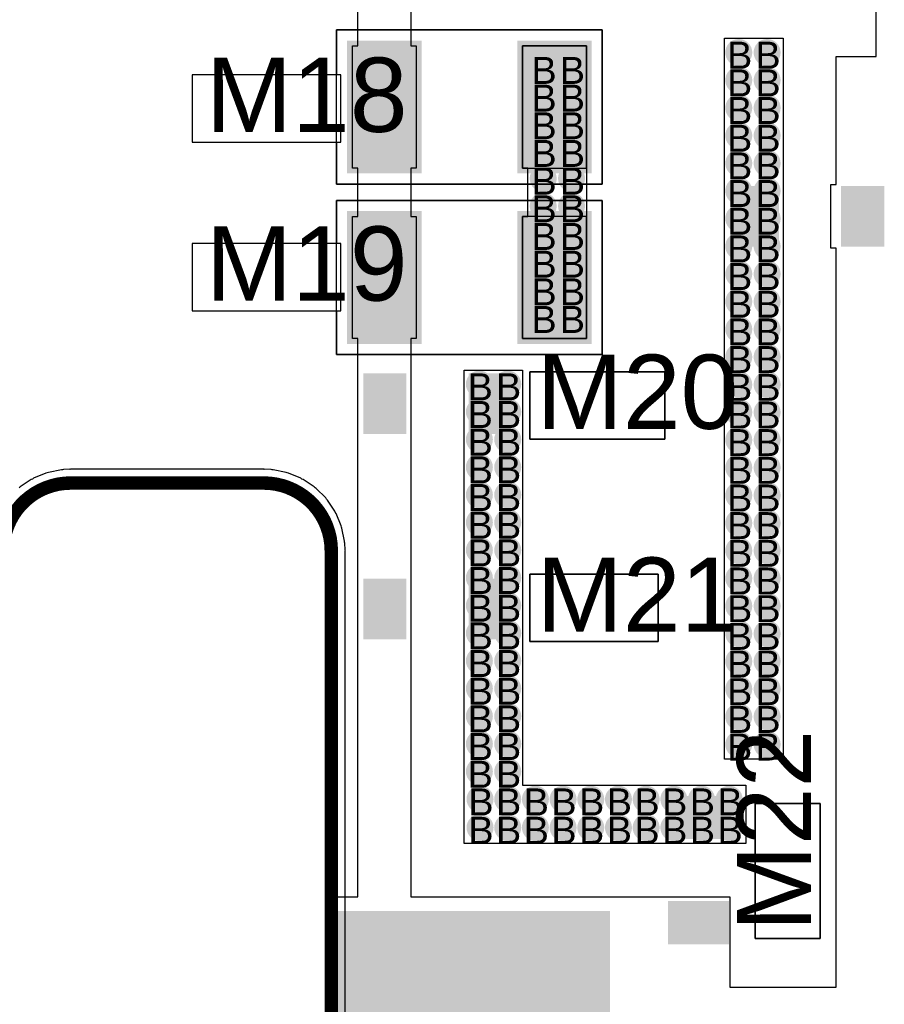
# Model space of a CAD drawing. Header units: millimetres. Extents: x -0.78 to 4.25, y -4.49 to 2.54.
# Tile 6 of 32: x 1 to 1.64, y 0.55 to 1.28. Entities that reach past the tile are written whole.
import ezdxf

# ---------------------------------------------------------------- set-up
doc = ezdxf.new("R2010")
doc.units = ezdxf.units.MM
doc.header["$MEASUREMENT"] = 0
for name, color, linetype in [('BottomLayer', 5, 'Continuous'), ('DrillDrawing', 1, 'Continuous'), ('Mechanical1', 6, 'Continuous'), ('TopLayer', 1, 'Continuous'), ('TopOverlay', 2, 'Continuous'), ('TopSolder', 216, 'Continuous')]:
    doc.layers.add(name, color=color, linetype=linetype)
doc.styles.add('Arial', font='txt', dxfattribs={"height": 0.2})

msp = doc.modelspace()

# ---------------------------------------------------------------- hatches: boundary and pattern name
at = {"layer": 'BottomLayer'}
h = msp.add_hatch(color=5, dxfattribs=at)
edge = h.paths.add_edge_path()
edge.add_arc((1.53479, 1.25143), 0.01, 0, 360)
h = msp.add_hatch(color=5, dxfattribs=at)
edge = h.paths.add_edge_path()
edge.add_arc((1.55579, 1.25143), 0.01, 0, 360)
h = msp.add_hatch(color=5, dxfattribs=at)
edge = h.paths.add_edge_path()
edge.add_arc((1.38994, 1.24017), 0.01, 0, 360)
h = msp.add_hatch(color=5, dxfattribs=at)
edge = h.paths.add_edge_path()
edge.add_arc((1.41094, 1.24017), 0.01, 0, 360)
h = msp.add_hatch(color=5, dxfattribs=at)
edge = h.paths.add_edge_path()
edge.add_arc((1.53479, 1.23093), 0.01, 0, 360)
h = msp.add_hatch(color=5, dxfattribs=at)
edge = h.paths.add_edge_path()
edge.add_arc((1.55579, 1.23093), 0.01, 0, 360)
h = msp.add_hatch(color=5, dxfattribs=at)
edge = h.paths.add_edge_path()
edge.add_arc((1.38994, 1.21967), 0.01, 0, 360)
h = msp.add_hatch(color=5, dxfattribs=at)
edge = h.paths.add_edge_path()
edge.add_arc((1.41094, 1.21967), 0.01, 0, 360)
h = msp.add_hatch(color=5, dxfattribs=at)
edge = h.paths.add_edge_path()
edge.add_arc((1.53479, 1.21043), 0.01, 0, 360)
h = msp.add_hatch(color=5, dxfattribs=at)
edge = h.paths.add_edge_path()
edge.add_arc((1.55579, 1.21043), 0.01, 0, 360)
h = msp.add_hatch(color=5, dxfattribs=at)
edge = h.paths.add_edge_path()
edge.add_arc((1.38994, 1.19917), 0.01, 0, 360)
h = msp.add_hatch(color=5, dxfattribs=at)
edge = h.paths.add_edge_path()
edge.add_arc((1.41094, 1.19917), 0.01, 0, 360)
h = msp.add_hatch(color=5, dxfattribs=at)
edge = h.paths.add_edge_path()
edge.add_arc((1.53479, 1.18993), 0.01, 0, 360)
h = msp.add_hatch(color=5, dxfattribs=at)
edge = h.paths.add_edge_path()
edge.add_arc((1.55579, 1.18993), 0.01, 0, 360)
h = msp.add_hatch(color=5, dxfattribs=at)
edge = h.paths.add_edge_path()
edge.add_arc((1.38994, 1.17867), 0.01, 0, 360)
h = msp.add_hatch(color=5, dxfattribs=at)
edge = h.paths.add_edge_path()
edge.add_arc((1.41094, 1.17867), 0.01, 0, 360)
h = msp.add_hatch(color=5, dxfattribs=at)
edge = h.paths.add_edge_path()
edge.add_arc((1.53479, 1.16943), 0.01, 0, 360)
h = msp.add_hatch(color=5, dxfattribs=at)
edge = h.paths.add_edge_path()
edge.add_arc((1.55579, 1.16943), 0.01, 0, 360)
h = msp.add_hatch(color=5, dxfattribs=at)
edge = h.paths.add_edge_path()
edge.add_arc((1.38994, 1.15817), 0.01, 0, 360)
h = msp.add_hatch(color=5, dxfattribs=at)
edge = h.paths.add_edge_path()
edge.add_arc((1.41094, 1.15817), 0.01, 0, 360)
h = msp.add_hatch(color=5, dxfattribs=at)
edge = h.paths.add_edge_path()
edge.add_arc((1.53479, 1.14893), 0.01, 0, 360)
h = msp.add_hatch(color=5, dxfattribs=at)
edge = h.paths.add_edge_path()
edge.add_arc((1.55579, 1.14893), 0.01, 0, 360)
h = msp.add_hatch(color=5, dxfattribs=at)
edge = h.paths.add_edge_path()
edge.add_arc((1.38994, 1.13767), 0.01, 0, 360)
h = msp.add_hatch(color=5, dxfattribs=at)
edge = h.paths.add_edge_path()
edge.add_arc((1.41094, 1.13767), 0.01, 0, 360)
h = msp.add_hatch(color=5, dxfattribs=at)
edge = h.paths.add_edge_path()
edge.add_arc((1.53479, 1.12843), 0.01, 0, 360)
h = msp.add_hatch(color=5, dxfattribs=at)
edge = h.paths.add_edge_path()
edge.add_arc((1.55579, 1.12843), 0.01, 0, 360)
h = msp.add_hatch(color=5, dxfattribs=at)
edge = h.paths.add_edge_path()
edge.add_arc((1.38994, 1.11717), 0.01, 0, 360)
h = msp.add_hatch(color=5, dxfattribs=at)
edge = h.paths.add_edge_path()
edge.add_arc((1.41094, 1.11717), 0.01, 0, 360)
h = msp.add_hatch(color=5, dxfattribs=at)
edge = h.paths.add_edge_path()
edge.add_arc((1.53479, 1.10793), 0.01, 0, 360)
h = msp.add_hatch(color=5, dxfattribs=at)
edge = h.paths.add_edge_path()
edge.add_arc((1.55579, 1.10793), 0.01, 0, 360)
h = msp.add_hatch(color=5, dxfattribs=at)
edge = h.paths.add_edge_path()
edge.add_arc((1.38994, 1.09667), 0.01, 0, 360)
h = msp.add_hatch(color=5, dxfattribs=at)
edge = h.paths.add_edge_path()
edge.add_arc((1.41094, 1.09667), 0.01, 0, 360)
h = msp.add_hatch(color=5, dxfattribs=at)
edge = h.paths.add_edge_path()
edge.add_arc((1.53479, 1.08743), 0.01, 0, 360)
h = msp.add_hatch(color=5, dxfattribs=at)
edge = h.paths.add_edge_path()
edge.add_arc((1.55579, 1.08743), 0.01, 0, 360)
h = msp.add_hatch(color=5, dxfattribs=at)
edge = h.paths.add_edge_path()
edge.add_arc((1.38994, 1.07617), 0.01, 0, 360)
h = msp.add_hatch(color=5, dxfattribs=at)
edge = h.paths.add_edge_path()
edge.add_arc((1.41094, 1.07617), 0.01, 0, 360)
h = msp.add_hatch(color=5, dxfattribs=at)
edge = h.paths.add_edge_path()
edge.add_arc((1.53479, 1.06693), 0.01, 0, 360)
h = msp.add_hatch(color=5, dxfattribs=at)
edge = h.paths.add_edge_path()
edge.add_arc((1.55579, 1.06693), 0.01, 0, 360)
h = msp.add_hatch(color=5, dxfattribs=at)
edge = h.paths.add_edge_path()
edge.add_arc((1.38994, 1.05567), 0.01, 0, 360)
h = msp.add_hatch(color=5, dxfattribs=at)
edge = h.paths.add_edge_path()
edge.add_arc((1.41094, 1.05567), 0.01, 0, 360)
h = msp.add_hatch(color=5, dxfattribs=at)
edge = h.paths.add_edge_path()
edge.add_arc((1.53479, 1.04643), 0.01, 0, 360)
h = msp.add_hatch(color=5, dxfattribs=at)
edge = h.paths.add_edge_path()
edge.add_arc((1.55579, 1.04643), 0.01, 0, 360)
h = msp.add_hatch(color=5, dxfattribs=at)
edge = h.paths.add_edge_path()
edge.add_arc((1.53479, 1.02593), 0.01, 0, 360)
h = msp.add_hatch(color=5, dxfattribs=at)
edge = h.paths.add_edge_path()
edge.add_arc((1.55579, 1.02593), 0.01, 0, 360)
h = msp.add_hatch(color=5, dxfattribs=at)
edge = h.paths.add_edge_path()
edge.add_arc((1.34269, 1.00578), 0.01, 0, 360)
h = msp.add_hatch(color=5, dxfattribs=at)
edge = h.paths.add_edge_path()
edge.add_arc((1.36369, 1.00578), 0.01, 0, 360)
h = msp.add_hatch(color=5, dxfattribs=at)
edge = h.paths.add_edge_path()
edge.add_arc((1.53479, 1.00543), 0.01, 0, 360)
h = msp.add_hatch(color=5, dxfattribs=at)
edge = h.paths.add_edge_path()
edge.add_arc((1.55579, 1.00543), 0.01, 0, 360)
h = msp.add_hatch(color=5, dxfattribs=at)
edge = h.paths.add_edge_path()
edge.add_arc((1.34269, 0.98528), 0.01, 0, 360)
h = msp.add_hatch(color=5, dxfattribs=at)
edge = h.paths.add_edge_path()
edge.add_arc((1.36369, 0.98528), 0.01, 0, 360)
h = msp.add_hatch(color=5, dxfattribs=at)
edge = h.paths.add_edge_path()
edge.add_arc((1.53479, 0.98493), 0.01, 0, 360)
h = msp.add_hatch(color=5, dxfattribs=at)
edge = h.paths.add_edge_path()
edge.add_arc((1.55579, 0.98493), 0.01, 0, 360)
h = msp.add_hatch(color=5, dxfattribs=at)
edge = h.paths.add_edge_path()
edge.add_arc((1.34269, 0.96478), 0.01, 0, 360)
h = msp.add_hatch(color=5, dxfattribs=at)
edge = h.paths.add_edge_path()
edge.add_arc((1.36369, 0.96478), 0.01, 0, 360)
h = msp.add_hatch(color=5, dxfattribs=at)
edge = h.paths.add_edge_path()
edge.add_arc((1.53479, 0.96443), 0.01, 0, 360)
h = msp.add_hatch(color=5, dxfattribs=at)
edge = h.paths.add_edge_path()
edge.add_arc((1.55579, 0.96443), 0.01, 0, 360)
h = msp.add_hatch(color=5, dxfattribs=at)
edge = h.paths.add_edge_path()
edge.add_arc((1.34269, 0.94428), 0.01, 0, 360)
h = msp.add_hatch(color=5, dxfattribs=at)
edge = h.paths.add_edge_path()
edge.add_arc((1.36369, 0.94428), 0.01, 0, 360)
h = msp.add_hatch(color=5, dxfattribs=at)
edge = h.paths.add_edge_path()
edge.add_arc((1.53479, 0.94393), 0.01, 0, 360)
h = msp.add_hatch(color=5, dxfattribs=at)
edge = h.paths.add_edge_path()
edge.add_arc((1.55579, 0.94393), 0.01, 0, 360)
h = msp.add_hatch(color=5, dxfattribs=at)
edge = h.paths.add_edge_path()
edge.add_arc((1.34269, 0.92378), 0.01, 0, 360)
h = msp.add_hatch(color=5, dxfattribs=at)
edge = h.paths.add_edge_path()
edge.add_arc((1.36369, 0.92378), 0.01, 0, 360)
h = msp.add_hatch(color=5, dxfattribs=at)
edge = h.paths.add_edge_path()
edge.add_arc((1.53479, 0.92343), 0.01, 0, 360)
h = msp.add_hatch(color=5, dxfattribs=at)
edge = h.paths.add_edge_path()
edge.add_arc((1.55579, 0.92343), 0.01, 0, 360)
h = msp.add_hatch(color=5, dxfattribs=at)
edge = h.paths.add_edge_path()
edge.add_arc((1.34269, 0.90328), 0.01, 0, 360)
h = msp.add_hatch(color=5, dxfattribs=at)
edge = h.paths.add_edge_path()
edge.add_arc((1.36369, 0.90328), 0.01, 0, 360)
h = msp.add_hatch(color=5, dxfattribs=at)
edge = h.paths.add_edge_path()
edge.add_arc((1.53479, 0.90293), 0.01, 0, 360)
h = msp.add_hatch(color=5, dxfattribs=at)
edge = h.paths.add_edge_path()
edge.add_arc((1.55579, 0.90293), 0.01, 0, 360)
h = msp.add_hatch(color=5, dxfattribs=at)
edge = h.paths.add_edge_path()
edge.add_arc((1.34269, 0.88278), 0.01, 0, 360)
h = msp.add_hatch(color=5, dxfattribs=at)
edge = h.paths.add_edge_path()
edge.add_arc((1.36369, 0.88278), 0.01, 0, 360)
h = msp.add_hatch(color=5, dxfattribs=at)
edge = h.paths.add_edge_path()
edge.add_arc((1.53479, 0.88243), 0.01, 0, 360)
h = msp.add_hatch(color=5, dxfattribs=at)
edge = h.paths.add_edge_path()
edge.add_arc((1.55579, 0.88243), 0.01, 0, 360)
h = msp.add_hatch(color=5, dxfattribs=at)
edge = h.paths.add_edge_path()
edge.add_arc((1.34269, 0.86228), 0.01, 0, 360)
h = msp.add_hatch(color=5, dxfattribs=at)
edge = h.paths.add_edge_path()
edge.add_arc((1.36369, 0.86228), 0.01, 0, 360)
h = msp.add_hatch(color=5, dxfattribs=at)
edge = h.paths.add_edge_path()
edge.add_arc((1.53479, 0.86193), 0.01, 0, 360)
h = msp.add_hatch(color=5, dxfattribs=at)
edge = h.paths.add_edge_path()
edge.add_arc((1.55579, 0.86193), 0.01, 0, 360)
h = msp.add_hatch(color=5, dxfattribs=at)
edge = h.paths.add_edge_path()
edge.add_arc((1.34269, 0.84178), 0.01, 0, 360)
h = msp.add_hatch(color=5, dxfattribs=at)
edge = h.paths.add_edge_path()
edge.add_arc((1.36369, 0.84178), 0.01, 0, 360)
h = msp.add_hatch(color=5, dxfattribs=at)
edge = h.paths.add_edge_path()
edge.add_arc((1.53479, 0.84143), 0.01, 0, 360)
h = msp.add_hatch(color=5, dxfattribs=at)
edge = h.paths.add_edge_path()
edge.add_arc((1.55579, 0.84143), 0.01, 0, 360)
h = msp.add_hatch(color=5, dxfattribs=at)
edge = h.paths.add_edge_path()
edge.add_arc((1.34269, 0.82128), 0.01, 0, 360)
h = msp.add_hatch(color=5, dxfattribs=at)
edge = h.paths.add_edge_path()
edge.add_arc((1.36369, 0.82128), 0.01, 0, 360)
h = msp.add_hatch(color=5, dxfattribs=at)
edge = h.paths.add_edge_path()
edge.add_arc((1.53479, 0.82093), 0.01, 0, 360)
h = msp.add_hatch(color=5, dxfattribs=at)
edge = h.paths.add_edge_path()
edge.add_arc((1.55579, 0.82093), 0.01, 0, 360)
h = msp.add_hatch(color=5, dxfattribs=at)
edge = h.paths.add_edge_path()
edge.add_arc((1.34269, 0.80078), 0.01, 0, 360)
h = msp.add_hatch(color=5, dxfattribs=at)
edge = h.paths.add_edge_path()
edge.add_arc((1.36369, 0.80078), 0.01, 0, 360)
h = msp.add_hatch(color=5, dxfattribs=at)
edge = h.paths.add_edge_path()
edge.add_arc((1.53479, 0.80043), 0.01, 0, 360)
h = msp.add_hatch(color=5, dxfattribs=at)
edge = h.paths.add_edge_path()
edge.add_arc((1.55579, 0.80043), 0.01, 0, 360)
h = msp.add_hatch(color=5, dxfattribs=at)
edge = h.paths.add_edge_path()
edge.add_arc((1.34269, 0.78028), 0.01, 0, 360)
h = msp.add_hatch(color=5, dxfattribs=at)
edge = h.paths.add_edge_path()
edge.add_arc((1.36369, 0.78028), 0.01, 0, 360)
h = msp.add_hatch(color=5, dxfattribs=at)
edge = h.paths.add_edge_path()
edge.add_arc((1.53479, 0.77993), 0.01, 0, 360)
h = msp.add_hatch(color=5, dxfattribs=at)
edge = h.paths.add_edge_path()
edge.add_arc((1.55579, 0.77993), 0.01, 0, 360)
h = msp.add_hatch(color=5, dxfattribs=at)
edge = h.paths.add_edge_path()
edge.add_arc((1.34269, 0.75978), 0.01, 0, 360)
h = msp.add_hatch(color=5, dxfattribs=at)
edge = h.paths.add_edge_path()
edge.add_arc((1.36369, 0.75978), 0.01, 0, 360)
h = msp.add_hatch(color=5, dxfattribs=at)
edge = h.paths.add_edge_path()
edge.add_arc((1.53479, 0.75943), 0.01, 0, 360)
h = msp.add_hatch(color=5, dxfattribs=at)
edge = h.paths.add_edge_path()
edge.add_arc((1.55579, 0.75943), 0.01, 0, 360)
h = msp.add_hatch(color=5, dxfattribs=at)
edge = h.paths.add_edge_path()
edge.add_arc((1.34269, 0.73928), 0.01, 0, 360)
h = msp.add_hatch(color=5, dxfattribs=at)
edge = h.paths.add_edge_path()
edge.add_arc((1.36369, 0.73928), 0.01, 0, 360)
h = msp.add_hatch(color=5, dxfattribs=at)
edge = h.paths.add_edge_path()
edge.add_arc((1.53479, 0.73893), 0.01, 0, 360)
h = msp.add_hatch(color=5, dxfattribs=at)
edge = h.paths.add_edge_path()
edge.add_arc((1.55579, 0.73893), 0.01, 0, 360)
h = msp.add_hatch(color=5, dxfattribs=at)
edge = h.paths.add_edge_path()
edge.add_arc((1.34269, 0.71878), 0.01, 0, 360)
h = msp.add_hatch(color=5, dxfattribs=at)
edge = h.paths.add_edge_path()
edge.add_arc((1.36369, 0.71878), 0.01, 0, 360)
h = msp.add_hatch(color=5, dxfattribs=at)
edge = h.paths.add_edge_path()
edge.add_arc((1.34319, 0.69828), 0.01, 0, 360)
h = msp.add_hatch(color=5, dxfattribs=at)
edge = h.paths.add_edge_path()
edge.add_arc((1.36369, 0.69828), 0.01, 0, 360)
h = msp.add_hatch(color=5, dxfattribs=at)
edge = h.paths.add_edge_path()
edge.add_arc((1.38419, 0.69828), 0.01, 0, 360)
h = msp.add_hatch(color=5, dxfattribs=at)
edge = h.paths.add_edge_path()
edge.add_arc((1.40469, 0.69828), 0.01, 0, 360)
h = msp.add_hatch(color=5, dxfattribs=at)
edge = h.paths.add_edge_path()
edge.add_arc((1.42519, 0.69828), 0.01, 0, 360)
h = msp.add_hatch(color=5, dxfattribs=at)
edge = h.paths.add_edge_path()
edge.add_arc((1.44569, 0.69828), 0.01, 0, 360)
h = msp.add_hatch(color=5, dxfattribs=at)
edge = h.paths.add_edge_path()
edge.add_arc((1.46619, 0.69828), 0.01, 0, 360)
h = msp.add_hatch(color=5, dxfattribs=at)
edge = h.paths.add_edge_path()
edge.add_arc((1.48669, 0.69828), 0.01, 0, 360)
h = msp.add_hatch(color=5, dxfattribs=at)
edge = h.paths.add_edge_path()
edge.add_arc((1.50719, 0.69828), 0.01, 0, 360)
h = msp.add_hatch(color=5, dxfattribs=at)
edge = h.paths.add_edge_path()
edge.add_arc((1.52769, 0.69828), 0.01, 0, 360)
h = msp.add_hatch(color=5, dxfattribs=at)
edge = h.paths.add_edge_path()
edge.add_arc((1.34319, 0.67728), 0.01, 0, 360)
h = msp.add_hatch(color=5, dxfattribs=at)
edge = h.paths.add_edge_path()
edge.add_arc((1.36369, 0.67728), 0.01, 0, 360)
h = msp.add_hatch(color=5, dxfattribs=at)
edge = h.paths.add_edge_path()
edge.add_arc((1.38419, 0.67728), 0.01, 0, 360)
h = msp.add_hatch(color=5, dxfattribs=at)
edge = h.paths.add_edge_path()
edge.add_arc((1.40469, 0.67728), 0.01, 0, 360)
h = msp.add_hatch(color=5, dxfattribs=at)
edge = h.paths.add_edge_path()
edge.add_arc((1.42519, 0.67728), 0.01, 0, 360)
h = msp.add_hatch(color=5, dxfattribs=at)
edge = h.paths.add_edge_path()
edge.add_arc((1.44569, 0.67728), 0.01, 0, 360)
h = msp.add_hatch(color=5, dxfattribs=at)
edge = h.paths.add_edge_path()
edge.add_arc((1.46619, 0.67728), 0.01, 0, 360)
h = msp.add_hatch(color=5, dxfattribs=at)
edge = h.paths.add_edge_path()
edge.add_arc((1.48669, 0.67728), 0.01, 0, 360)
h = msp.add_hatch(color=5, dxfattribs=at)
edge = h.paths.add_edge_path()
edge.add_arc((1.50719, 0.67728), 0.01, 0, 360)
h = msp.add_hatch(color=5, dxfattribs=at)
edge = h.paths.add_edge_path()
edge.add_arc((1.52769, 0.67728), 0.01, 0, 360)
at = {"layer": 'TopLayer'}
for points in [[(1.24982, 1.25608), (1.29482, 1.25608), (1.29482, 1.16608), (1.24982, 1.16608)], [(1.37582, 1.25608), (1.42082, 1.25608), (1.42082, 1.16608), (1.37582, 1.16608)], [(1.53357, 1.15153), (1.56357, 1.15153), (1.56357, 1.10853), (1.53357, 1.10853)], [(1.61157, 1.15153), (1.64157, 1.15153), (1.64157, 1.10853), (1.61157, 1.10853)], [(1.24982, 1.12976), (1.29482, 1.12976), (1.29482, 1.03976), (1.24982, 1.03976)], [(1.37582, 1.12976), (1.42082, 1.12976), (1.42082, 1.03976), (1.37582, 1.03976)], [(1.2877, 0.96975), (1.2577, 0.96975), (1.2577, 1.01275), (1.2877, 1.01275)], [(1.3657, 0.96975), (1.3357, 0.96975), (1.3357, 1.01275), (1.3657, 1.01275)], [(1.2877, 0.81772), (1.2577, 0.81772), (1.2577, 0.86072), (1.2877, 0.86072)], [(1.3657, 0.81772), (1.3357, 0.81772), (1.3357, 0.86072), (1.3657, 0.86072)], [(1.5265, 0.69978), (1.5265, 0.66978), (1.4835, 0.66978), (1.4835, 0.69978)], [(1.5265, 0.62178), (1.5265, 0.59178), (1.4835, 0.59178), (1.4835, 0.62178)], [(1.238, 0.6145), (1.4385, 0.6145), (1.4385, 0.3995), (1.238, 0.3995)]]:
    msp.add_hatch(color=1, dxfattribs=at).paths.add_polyline_path(points)
h = msp.add_hatch(color=1, dxfattribs=at)
edge = h.paths.add_edge_path()
edge.add_arc((1.53479, 1.25143), 0.01, 0, 360)
h = msp.add_hatch(color=1, dxfattribs=at)
edge = h.paths.add_edge_path()
edge.add_arc((1.55579, 1.25143), 0.01, 0, 360)
h = msp.add_hatch(color=1, dxfattribs=at)
edge = h.paths.add_edge_path()
edge.add_arc((1.38994, 1.24017), 0.01, 0, 360)
h = msp.add_hatch(color=1, dxfattribs=at)
edge = h.paths.add_edge_path()
edge.add_arc((1.41094, 1.24017), 0.01, 0, 360)
h = msp.add_hatch(color=1, dxfattribs=at)
edge = h.paths.add_edge_path()
edge.add_arc((1.53479, 1.23093), 0.01, 0, 360)
h = msp.add_hatch(color=1, dxfattribs=at)
edge = h.paths.add_edge_path()
edge.add_arc((1.55579, 1.23093), 0.01, 0, 360)
h = msp.add_hatch(color=1, dxfattribs=at)
edge = h.paths.add_edge_path()
edge.add_arc((1.38994, 1.21967), 0.01, 0, 360)
h = msp.add_hatch(color=1, dxfattribs=at)
edge = h.paths.add_edge_path()
edge.add_arc((1.41094, 1.21967), 0.01, 0, 360)
h = msp.add_hatch(color=1, dxfattribs=at)
edge = h.paths.add_edge_path()
edge.add_arc((1.53479, 1.21043), 0.01, 0, 360)
h = msp.add_hatch(color=1, dxfattribs=at)
edge = h.paths.add_edge_path()
edge.add_arc((1.55579, 1.21043), 0.01, 0, 360)
h = msp.add_hatch(color=1, dxfattribs=at)
edge = h.paths.add_edge_path()
edge.add_arc((1.38994, 1.19917), 0.01, 0, 360)
h = msp.add_hatch(color=1, dxfattribs=at)
edge = h.paths.add_edge_path()
edge.add_arc((1.41094, 1.19917), 0.01, 0, 360)
h = msp.add_hatch(color=1, dxfattribs=at)
edge = h.paths.add_edge_path()
edge.add_arc((1.53479, 1.18993), 0.01, 0, 360)
h = msp.add_hatch(color=1, dxfattribs=at)
edge = h.paths.add_edge_path()
edge.add_arc((1.55579, 1.18993), 0.01, 0, 360)
h = msp.add_hatch(color=1, dxfattribs=at)
edge = h.paths.add_edge_path()
edge.add_arc((1.38994, 1.17867), 0.01, 0, 360)
h = msp.add_hatch(color=1, dxfattribs=at)
edge = h.paths.add_edge_path()
edge.add_arc((1.41094, 1.17867), 0.01, 0, 360)
h = msp.add_hatch(color=1, dxfattribs=at)
edge = h.paths.add_edge_path()
edge.add_arc((1.53479, 1.16943), 0.01, 0, 360)
h = msp.add_hatch(color=1, dxfattribs=at)
edge = h.paths.add_edge_path()
edge.add_arc((1.55579, 1.16943), 0.01, 0, 360)
h = msp.add_hatch(color=1, dxfattribs=at)
edge = h.paths.add_edge_path()
edge.add_arc((1.38994, 1.15817), 0.01, 0, 360)
h = msp.add_hatch(color=1, dxfattribs=at)
edge = h.paths.add_edge_path()
edge.add_arc((1.41094, 1.15817), 0.01, 0, 360)
h = msp.add_hatch(color=1, dxfattribs=at)
edge = h.paths.add_edge_path()
edge.add_arc((1.53479, 1.14893), 0.01, 0, 360)
h = msp.add_hatch(color=1, dxfattribs=at)
edge = h.paths.add_edge_path()
edge.add_arc((1.55579, 1.14893), 0.01, 0, 360)
h = msp.add_hatch(color=1, dxfattribs=at)
edge = h.paths.add_edge_path()
edge.add_arc((1.38994, 1.13767), 0.01, 0, 360)
h = msp.add_hatch(color=1, dxfattribs=at)
edge = h.paths.add_edge_path()
edge.add_arc((1.41094, 1.13767), 0.01, 0, 360)
h = msp.add_hatch(color=1, dxfattribs=at)
edge = h.paths.add_edge_path()
edge.add_arc((1.53479, 1.12843), 0.01, 0, 360)
h = msp.add_hatch(color=1, dxfattribs=at)
edge = h.paths.add_edge_path()
edge.add_arc((1.55579, 1.12843), 0.01, 0, 360)
h = msp.add_hatch(color=1, dxfattribs=at)
edge = h.paths.add_edge_path()
edge.add_arc((1.38994, 1.11717), 0.01, 0, 360)
h = msp.add_hatch(color=1, dxfattribs=at)
edge = h.paths.add_edge_path()
edge.add_arc((1.41094, 1.11717), 0.01, 0, 360)
h = msp.add_hatch(color=1, dxfattribs=at)
edge = h.paths.add_edge_path()
edge.add_arc((1.53479, 1.10793), 0.01, 0, 360)
h = msp.add_hatch(color=1, dxfattribs=at)
edge = h.paths.add_edge_path()
edge.add_arc((1.55579, 1.10793), 0.01, 0, 360)
h = msp.add_hatch(color=1, dxfattribs=at)
edge = h.paths.add_edge_path()
edge.add_arc((1.38994, 1.09667), 0.01, 0, 360)
h = msp.add_hatch(color=1, dxfattribs=at)
edge = h.paths.add_edge_path()
edge.add_arc((1.41094, 1.09667), 0.01, 0, 360)
h = msp.add_hatch(color=1, dxfattribs=at)
edge = h.paths.add_edge_path()
edge.add_arc((1.53479, 1.08743), 0.01, 0, 360)
h = msp.add_hatch(color=1, dxfattribs=at)
edge = h.paths.add_edge_path()
edge.add_arc((1.55579, 1.08743), 0.01, 0, 360)
h = msp.add_hatch(color=1, dxfattribs=at)
edge = h.paths.add_edge_path()
edge.add_arc((1.38994, 1.07617), 0.01, 0, 360)
h = msp.add_hatch(color=1, dxfattribs=at)
edge = h.paths.add_edge_path()
edge.add_arc((1.41094, 1.07617), 0.01, 0, 360)
h = msp.add_hatch(color=1, dxfattribs=at)
edge = h.paths.add_edge_path()
edge.add_arc((1.53479, 1.06693), 0.01, 0, 360)
h = msp.add_hatch(color=1, dxfattribs=at)
edge = h.paths.add_edge_path()
edge.add_arc((1.55579, 1.06693), 0.01, 0, 360)
h = msp.add_hatch(color=1, dxfattribs=at)
edge = h.paths.add_edge_path()
edge.add_arc((1.38994, 1.05567), 0.01, 0, 360)
h = msp.add_hatch(color=1, dxfattribs=at)
edge = h.paths.add_edge_path()
edge.add_arc((1.41094, 1.05567), 0.01, 0, 360)
h = msp.add_hatch(color=1, dxfattribs=at)
edge = h.paths.add_edge_path()
edge.add_arc((1.53479, 1.04643), 0.01, 0, 360)
h = msp.add_hatch(color=1, dxfattribs=at)
edge = h.paths.add_edge_path()
edge.add_arc((1.55579, 1.04643), 0.01, 0, 360)
h = msp.add_hatch(color=1, dxfattribs=at)
edge = h.paths.add_edge_path()
edge.add_arc((1.53479, 1.02593), 0.01, 0, 360)
h = msp.add_hatch(color=1, dxfattribs=at)
edge = h.paths.add_edge_path()
edge.add_arc((1.55579, 1.02593), 0.01, 0, 360)
h = msp.add_hatch(color=1, dxfattribs=at)
edge = h.paths.add_edge_path()
edge.add_arc((1.34269, 1.00578), 0.01, 0, 360)
h = msp.add_hatch(color=1, dxfattribs=at)
edge = h.paths.add_edge_path()
edge.add_arc((1.36369, 1.00578), 0.01, 0, 360)
h = msp.add_hatch(color=1, dxfattribs=at)
edge = h.paths.add_edge_path()
edge.add_arc((1.53479, 1.00543), 0.01, 0, 360)
h = msp.add_hatch(color=1, dxfattribs=at)
edge = h.paths.add_edge_path()
edge.add_arc((1.55579, 1.00543), 0.01, 0, 360)
h = msp.add_hatch(color=1, dxfattribs=at)
edge = h.paths.add_edge_path()
edge.add_arc((1.34269, 0.98528), 0.01, 0, 360)
h = msp.add_hatch(color=1, dxfattribs=at)
edge = h.paths.add_edge_path()
edge.add_arc((1.36369, 0.98528), 0.01, 0, 360)
h = msp.add_hatch(color=1, dxfattribs=at)
edge = h.paths.add_edge_path()
edge.add_arc((1.53479, 0.98493), 0.01, 0, 360)
h = msp.add_hatch(color=1, dxfattribs=at)
edge = h.paths.add_edge_path()
edge.add_arc((1.55579, 0.98493), 0.01, 0, 360)
h = msp.add_hatch(color=1, dxfattribs=at)
edge = h.paths.add_edge_path()
edge.add_arc((1.34269, 0.96478), 0.01, 0, 360)
h = msp.add_hatch(color=1, dxfattribs=at)
edge = h.paths.add_edge_path()
edge.add_arc((1.36369, 0.96478), 0.01, 0, 360)
h = msp.add_hatch(color=1, dxfattribs=at)
edge = h.paths.add_edge_path()
edge.add_arc((1.53479, 0.96443), 0.01, 0, 360)
h = msp.add_hatch(color=1, dxfattribs=at)
edge = h.paths.add_edge_path()
edge.add_arc((1.55579, 0.96443), 0.01, 0, 360)
h = msp.add_hatch(color=1, dxfattribs=at)
edge = h.paths.add_edge_path()
edge.add_arc((1.34269, 0.94428), 0.01, 0, 360)
h = msp.add_hatch(color=1, dxfattribs=at)
edge = h.paths.add_edge_path()
edge.add_arc((1.36369, 0.94428), 0.01, 0, 360)
h = msp.add_hatch(color=1, dxfattribs=at)
edge = h.paths.add_edge_path()
edge.add_arc((1.53479, 0.94393), 0.01, 0, 360)
h = msp.add_hatch(color=1, dxfattribs=at)
edge = h.paths.add_edge_path()
edge.add_arc((1.55579, 0.94393), 0.01, 0, 360)
h = msp.add_hatch(color=1, dxfattribs=at)
edge = h.paths.add_edge_path()
edge.add_arc((1.34269, 0.92378), 0.01, 0, 360)
h = msp.add_hatch(color=1, dxfattribs=at)
edge = h.paths.add_edge_path()
edge.add_arc((1.36369, 0.92378), 0.01, 0, 360)
h = msp.add_hatch(color=1, dxfattribs=at)
edge = h.paths.add_edge_path()
edge.add_arc((1.53479, 0.92343), 0.01, 0, 360)
h = msp.add_hatch(color=1, dxfattribs=at)
edge = h.paths.add_edge_path()
edge.add_arc((1.55579, 0.92343), 0.01, 0, 360)
h = msp.add_hatch(color=1, dxfattribs=at)
edge = h.paths.add_edge_path()
edge.add_arc((1.34269, 0.90328), 0.01, 0, 360)
h = msp.add_hatch(color=1, dxfattribs=at)
edge = h.paths.add_edge_path()
edge.add_arc((1.36369, 0.90328), 0.01, 0, 360)
h = msp.add_hatch(color=1, dxfattribs=at)
edge = h.paths.add_edge_path()
edge.add_arc((1.53479, 0.90293), 0.01, 0, 360)
h = msp.add_hatch(color=1, dxfattribs=at)
edge = h.paths.add_edge_path()
edge.add_arc((1.55579, 0.90293), 0.01, 0, 360)
h = msp.add_hatch(color=1, dxfattribs=at)
edge = h.paths.add_edge_path()
edge.add_arc((1.34269, 0.88278), 0.01, 0, 360)
h = msp.add_hatch(color=1, dxfattribs=at)
edge = h.paths.add_edge_path()
edge.add_arc((1.36369, 0.88278), 0.01, 0, 360)
h = msp.add_hatch(color=1, dxfattribs=at)
edge = h.paths.add_edge_path()
edge.add_arc((1.53479, 0.88243), 0.01, 0, 360)
h = msp.add_hatch(color=1, dxfattribs=at)
edge = h.paths.add_edge_path()
edge.add_arc((1.55579, 0.88243), 0.01, 0, 360)
h = msp.add_hatch(color=1, dxfattribs=at)
edge = h.paths.add_edge_path()
edge.add_arc((1.34269, 0.86228), 0.01, 0, 360)
h = msp.add_hatch(color=1, dxfattribs=at)
edge = h.paths.add_edge_path()
edge.add_arc((1.36369, 0.86228), 0.01, 0, 360)
h = msp.add_hatch(color=1, dxfattribs=at)
edge = h.paths.add_edge_path()
edge.add_arc((1.53479, 0.86193), 0.01, 0, 360)
h = msp.add_hatch(color=1, dxfattribs=at)
edge = h.paths.add_edge_path()
edge.add_arc((1.55579, 0.86193), 0.01, 0, 360)
h = msp.add_hatch(color=1, dxfattribs=at)
edge = h.paths.add_edge_path()
edge.add_arc((1.34269, 0.84178), 0.01, 0, 360)
h = msp.add_hatch(color=1, dxfattribs=at)
edge = h.paths.add_edge_path()
edge.add_arc((1.36369, 0.84178), 0.01, 0, 360)
h = msp.add_hatch(color=1, dxfattribs=at)
edge = h.paths.add_edge_path()
edge.add_arc((1.53479, 0.84143), 0.01, 0, 360)
h = msp.add_hatch(color=1, dxfattribs=at)
edge = h.paths.add_edge_path()
edge.add_arc((1.55579, 0.84143), 0.01, 0, 360)
h = msp.add_hatch(color=1, dxfattribs=at)
edge = h.paths.add_edge_path()
edge.add_arc((1.34269, 0.82128), 0.01, 0, 360)
h = msp.add_hatch(color=1, dxfattribs=at)
edge = h.paths.add_edge_path()
edge.add_arc((1.36369, 0.82128), 0.01, 0, 360)
h = msp.add_hatch(color=1, dxfattribs=at)
edge = h.paths.add_edge_path()
edge.add_arc((1.53479, 0.82093), 0.01, 0, 360)
h = msp.add_hatch(color=1, dxfattribs=at)
edge = h.paths.add_edge_path()
edge.add_arc((1.55579, 0.82093), 0.01, 0, 360)
h = msp.add_hatch(color=1, dxfattribs=at)
edge = h.paths.add_edge_path()
edge.add_arc((1.34269, 0.80078), 0.01, 0, 360)
h = msp.add_hatch(color=1, dxfattribs=at)
edge = h.paths.add_edge_path()
edge.add_arc((1.36369, 0.80078), 0.01, 0, 360)
h = msp.add_hatch(color=1, dxfattribs=at)
edge = h.paths.add_edge_path()
edge.add_arc((1.53479, 0.80043), 0.01, 0, 360)
h = msp.add_hatch(color=1, dxfattribs=at)
edge = h.paths.add_edge_path()
edge.add_arc((1.55579, 0.80043), 0.01, 0, 360)
h = msp.add_hatch(color=1, dxfattribs=at)
edge = h.paths.add_edge_path()
edge.add_arc((1.34269, 0.78028), 0.01, 0, 360)
h = msp.add_hatch(color=1, dxfattribs=at)
edge = h.paths.add_edge_path()
edge.add_arc((1.36369, 0.78028), 0.01, 0, 360)
h = msp.add_hatch(color=1, dxfattribs=at)
edge = h.paths.add_edge_path()
edge.add_arc((1.53479, 0.77993), 0.01, 0, 360)
h = msp.add_hatch(color=1, dxfattribs=at)
edge = h.paths.add_edge_path()
edge.add_arc((1.55579, 0.77993), 0.01, 0, 360)
h = msp.add_hatch(color=1, dxfattribs=at)
edge = h.paths.add_edge_path()
edge.add_arc((1.34269, 0.75978), 0.01, 0, 360)
h = msp.add_hatch(color=1, dxfattribs=at)
edge = h.paths.add_edge_path()
edge.add_arc((1.36369, 0.75978), 0.01, 0, 360)
h = msp.add_hatch(color=1, dxfattribs=at)
edge = h.paths.add_edge_path()
edge.add_arc((1.53479, 0.75943), 0.01, 0, 360)
h = msp.add_hatch(color=1, dxfattribs=at)
edge = h.paths.add_edge_path()
edge.add_arc((1.55579, 0.75943), 0.01, 0, 360)
h = msp.add_hatch(color=1, dxfattribs=at)
edge = h.paths.add_edge_path()
edge.add_arc((1.34269, 0.73928), 0.01, 0, 360)
h = msp.add_hatch(color=1, dxfattribs=at)
edge = h.paths.add_edge_path()
edge.add_arc((1.36369, 0.73928), 0.01, 0, 360)
h = msp.add_hatch(color=1, dxfattribs=at)
edge = h.paths.add_edge_path()
edge.add_arc((1.53479, 0.73893), 0.01, 0, 360)
h = msp.add_hatch(color=1, dxfattribs=at)
edge = h.paths.add_edge_path()
edge.add_arc((1.55579, 0.73893), 0.01, 0, 360)
h = msp.add_hatch(color=1, dxfattribs=at)
edge = h.paths.add_edge_path()
edge.add_arc((1.34269, 0.71878), 0.01, 0, 360)
h = msp.add_hatch(color=1, dxfattribs=at)
edge = h.paths.add_edge_path()
edge.add_arc((1.36369, 0.71878), 0.01, 0, 360)
h = msp.add_hatch(color=1, dxfattribs=at)
edge = h.paths.add_edge_path()
edge.add_arc((1.34319, 0.69828), 0.01, 0, 360)
h = msp.add_hatch(color=1, dxfattribs=at)
edge = h.paths.add_edge_path()
edge.add_arc((1.36369, 0.69828), 0.01, 0, 360)
h = msp.add_hatch(color=1, dxfattribs=at)
edge = h.paths.add_edge_path()
edge.add_arc((1.38419, 0.69828), 0.01, 0, 360)
h = msp.add_hatch(color=1, dxfattribs=at)
edge = h.paths.add_edge_path()
edge.add_arc((1.40469, 0.69828), 0.01, 0, 360)
h = msp.add_hatch(color=1, dxfattribs=at)
edge = h.paths.add_edge_path()
edge.add_arc((1.42519, 0.69828), 0.01, 0, 360)
h = msp.add_hatch(color=1, dxfattribs=at)
edge = h.paths.add_edge_path()
edge.add_arc((1.44569, 0.69828), 0.01, 0, 360)
h = msp.add_hatch(color=1, dxfattribs=at)
edge = h.paths.add_edge_path()
edge.add_arc((1.46619, 0.69828), 0.01, 0, 360)
h = msp.add_hatch(color=1, dxfattribs=at)
edge = h.paths.add_edge_path()
edge.add_arc((1.48669, 0.69828), 0.01, 0, 360)
h = msp.add_hatch(color=1, dxfattribs=at)
edge = h.paths.add_edge_path()
edge.add_arc((1.50719, 0.69828), 0.01, 0, 360)
h = msp.add_hatch(color=1, dxfattribs=at)
edge = h.paths.add_edge_path()
edge.add_arc((1.52769, 0.69828), 0.01, 0, 360)
h = msp.add_hatch(color=1, dxfattribs=at)
edge = h.paths.add_edge_path()
edge.add_arc((1.34319, 0.67728), 0.01, 0, 360)
h = msp.add_hatch(color=1, dxfattribs=at)
edge = h.paths.add_edge_path()
edge.add_arc((1.36369, 0.67728), 0.01, 0, 360)
h = msp.add_hatch(color=1, dxfattribs=at)
edge = h.paths.add_edge_path()
edge.add_arc((1.38419, 0.67728), 0.01, 0, 360)
h = msp.add_hatch(color=1, dxfattribs=at)
edge = h.paths.add_edge_path()
edge.add_arc((1.40469, 0.67728), 0.01, 0, 360)
h = msp.add_hatch(color=1, dxfattribs=at)
edge = h.paths.add_edge_path()
edge.add_arc((1.42519, 0.67728), 0.01, 0, 360)
h = msp.add_hatch(color=1, dxfattribs=at)
edge = h.paths.add_edge_path()
edge.add_arc((1.44569, 0.67728), 0.01, 0, 360)
h = msp.add_hatch(color=1, dxfattribs=at)
edge = h.paths.add_edge_path()
edge.add_arc((1.46619, 0.67728), 0.01, 0, 360)
h = msp.add_hatch(color=1, dxfattribs=at)
edge = h.paths.add_edge_path()
edge.add_arc((1.48669, 0.67728), 0.01, 0, 360)
h = msp.add_hatch(color=1, dxfattribs=at)
edge = h.paths.add_edge_path()
edge.add_arc((1.50719, 0.67728), 0.01, 0, 360)
h = msp.add_hatch(color=1, dxfattribs=at)
edge = h.paths.add_edge_path()
edge.add_arc((1.52769, 0.67728), 0.01, 0, 360)
at = {"layer": 'TopSolder'}
for points in [[(1.24477, 1.16186), (1.29989, 1.16186), (1.29989, 1.26029), (1.24477, 1.26029)], [(1.24882, 1.25708), (1.29582, 1.25708), (1.29582, 1.16508), (1.24882, 1.16508)], [(1.37075, 1.16186), (1.42587, 1.16186), (1.42587, 1.26029), (1.37075, 1.26029)], [(1.37482, 1.25708), (1.42182, 1.25708), (1.42182, 1.16508), (1.37482, 1.16508)], [(1.53257, 1.15253), (1.56457, 1.15253), (1.56457, 1.10753), (1.53257, 1.10753)], [(1.61057, 1.15253), (1.64257, 1.15253), (1.64257, 1.10753), (1.61057, 1.10753)], [(1.24477, 1.03554), (1.29989, 1.03554), (1.29989, 1.13397), (1.24477, 1.13397)], [(1.24882, 1.13076), (1.29582, 1.13076), (1.29582, 1.03876), (1.24882, 1.03876)], [(1.37075, 1.03554), (1.42587, 1.03554), (1.42587, 1.13397), (1.37075, 1.13397)], [(1.37482, 1.13076), (1.42182, 1.13076), (1.42182, 1.03876), (1.37482, 1.03876)], [(1.2887, 0.96875), (1.2567, 0.96875), (1.2567, 1.01375), (1.2887, 1.01375)], [(1.3667, 0.96875), (1.3347, 0.96875), (1.3347, 1.01375), (1.3667, 1.01375)], [(1.2887, 0.81672), (1.2567, 0.81672), (1.2567, 0.86172), (1.2887, 0.86172)], [(1.3667, 0.81672), (1.3347, 0.81672), (1.3347, 0.86172), (1.3667, 0.86172)], [(1.5275, 0.70078), (1.5275, 0.66878), (1.4825, 0.66878), (1.4825, 0.70078)], [(1.5275, 0.62278), (1.5275, 0.59078), (1.4825, 0.59078), (1.4825, 0.62278)], [(1.237, 0.6155), (1.4395, 0.6155), (1.4395, 0.3985), (1.237, 0.3985)]]:
    msp.add_hatch(color=216, dxfattribs=at).paths.add_polyline_path(points)

# ---------------------------------------------------------------- linework, layer by layer
at = {"layer": 'BottomLayer'}
for p, q in [((1.03311, 0.94226), (1.0235, 0.94035)), ((1.03387, 0.94226), (1.03311, 0.94226)), ((1.0346, 0.94244), (1.03387, 0.94226)), ((1.0395, 0.94268), (1.0346, 0.94244)), ((1.03975, 0.94265), (1.0395, 0.94268)), ((1.04, 0.9427), (1.03975, 0.94265)), ((1.183, 0.9427), (1.04, 0.9427)), ((1.18325, 0.94265), (1.183, 0.9427)), ((1.1835, 0.94268), (1.18325, 0.94265)), ((1.1884, 0.94244), (1.1835, 0.94268)), ((1.18913, 0.94226), (1.1884, 0.94244)), ((1.18989, 0.94226), (1.18913, 0.94226)), ((1.1995, 0.94035), (1.18989, 0.94226)), ((1.01077, 0.93507), (1.00262, 0.92963)), ((1.01169, 0.93546), (1.01077, 0.93507)), ((1.01253, 0.93602), (1.01169, 0.93546)), ((1.02158, 0.93977), (1.01253, 0.93602)), ((1.02257, 0.93996), (1.02158, 0.93977)), ((1.0235, 0.94035), (1.02257, 0.93996)), ((1.20043, 0.93996), (1.1995, 0.94035)), ((1.20142, 0.93977), (1.20043, 0.93996)), ((1.21047, 0.93602), (1.20142, 0.93977)), ((1.21131, 0.93546), (1.21047, 0.93602)), ((1.21223, 0.93507), (1.21131, 0.93546)), ((1.22038, 0.92963), (1.21223, 0.93507)), ((1.00262, 0.92963), (1.00191, 0.92892)), ((1.22109, 0.92892), (1.22038, 0.92963)), ((1.22193, 0.92836), (1.22109, 0.92892)), ((1.22886, 0.92143), (1.22193, 0.92836)), ((1.22942, 0.92059), (1.22886, 0.92143)), ((1.23013, 0.91988), (1.22942, 0.92059)), ((1.23557, 0.91173), (1.23013, 0.91988)), ((1.23596, 0.91081), (1.23557, 0.91173)), ((1.23652, 0.90997), (1.23596, 0.91081)), ((1.24027, 0.90092), (1.23652, 0.90997)), ((1.24046, 0.89993), (1.24027, 0.90092)), ((1.24085, 0.899), (1.24046, 0.89993)), ((1.24276, 0.88939), (1.24085, 0.899)), ((1.24276, 0.88863), (1.24276, 0.88939)), ((1.24294, 0.8879), (1.24276, 0.88863)), ((1.24318, 0.883), (1.24294, 0.8879)), ((1.24315, 0.88275), (1.24318, 0.883)), ((1.2432, 0.8825), (1.24315, 0.88275)), ((1.2432, 0.0102), (1.2432, 0.8825))]:
    msp.add_line(p, q, dxfattribs=at)
at = {"layer": 'Mechanical1', "const_width": 0.01}
for points in [[(0.99, 0.8825, -0.414214), (1.04, 0.9325)], [(1.183, 0.9325, -0.414214), (1.233, 0.8825)]]:
    msp.add_lwpolyline(points, format="xyb", dxfattribs=at)
for points in [[(1.04, 0.9325), (1.183, 0.9325)], [(1.233, 0), (1.233, 0.8825)], [(1.233, 0.1315), (1.233, 0.8825)]]:
    msp.add_lwpolyline(points, dxfattribs=at)
at = {"layer": 'Mechanical1', "const_width": 0.005}
for points in [[(1.0375, 0.9325, 1), (1.0425, 0.9325, 1)], [(1.0375, 0.9325, 1), (1.0425, 0.9325, 1)], [(1.1805, 0.9325, 1), (1.1855, 0.9325, 1)], [(1.1805, 0.9325, 1), (1.1855, 0.9325, 1)], [(1.2305, 0.8825, 1), (1.2355, 0.8825, 1)], [(1.2305, 0.8825, 1), (1.2355, 0.8825, 1)], [(1.2305, 0.8825, 1), (1.2355, 0.8825, 1)]]:
    msp.add_lwpolyline(points, format="xyb", close=True, dxfattribs=at)
at = {"layer": 'TopLayer'}
for p, q in [((1.63665, 1.24844), (1.63665, 1.36849)), ((1.25264, 1.25635), (1.25264, 1.29539)), ((1.29201, 1.29539), (1.29201, 1.25635)), ((1.52429, 0.728), (1.52429, 1.262)), ((1.52429, 1.262), (1.5676, 1.262)), ((1.5676, 1.262), (1.5676, 0.728)), ((1.2487, 1.1658), (1.2487, 1.25635)), ((1.2487, 1.25635), (1.25264, 1.25635)), ((1.29201, 1.25635), (1.29595, 1.25635)), ((1.29595, 1.25635), (1.29595, 1.1658)), ((1.37469, 1.1658), (1.37469, 1.25635)), ((1.37469, 1.25635), (1.42193, 1.25635)), ((1.37469, 1.25635), (1.37469, 1.1658)), ((1.42193, 1.25635), (1.37469, 1.25635)), ((1.37469, 1.25635), (1.37469, 1.1658)), ((1.42193, 1.25635), (1.37469, 1.25635)), ((1.42193, 1.25635), (1.42193, 1.03948)), ((1.42193, 1.1658), (1.42193, 1.25635)), ((1.42193, 1.1658), (1.42193, 1.25635)), ((1.60697, 1.15365), (1.60697, 1.24844)), ((1.60697, 1.24844), (1.63665, 1.24844)), ((1.25264, 1.1658), (1.2487, 1.1658)), ((1.25264, 1.13003), (1.25264, 1.1658)), ((1.29595, 1.1658), (1.29201, 1.1658)), ((1.29201, 1.1658), (1.29201, 1.13003)), ((1.37863, 1.1658), (1.37469, 1.1658)), ((1.37469, 1.1658), (1.42193, 1.1658)), ((1.37469, 1.1658), (1.42193, 1.1658)), ((1.37863, 1.13003), (1.37863, 1.1658)), ((1.60303, 1.10641), (1.60303, 1.15365)), ((1.60303, 1.15365), (1.60697, 1.15365)), ((1.2487, 1.03948), (1.2487, 1.13003)), ((1.2487, 1.13003), (1.25264, 1.13003)), ((1.29201, 1.13003), (1.29595, 1.13003)), ((1.29595, 1.13003), (1.29595, 1.03948)), ((1.37469, 1.03948), (1.37469, 1.13003)), ((1.37469, 1.13003), (1.37863, 1.13003)), ((1.37469, 1.13003), (1.37469, 1.03948)), ((1.42193, 1.13003), (1.37469, 1.13003)), ((1.42193, 1.03948), (1.42193, 1.13003)), ((1.60697, 1.10641), (1.60303, 1.10641)), ((1.60697, 0.55917), (1.60697, 1.10641)), ((1.25264, 1.03948), (1.2487, 1.03948)), ((1.25264, 0.62609), (1.25264, 1.03948)), ((1.29595, 1.03948), (1.29201, 1.03948)), ((1.29201, 1.03948), (1.29201, 0.62609)), ((1.42193, 1.03948), (1.37469, 1.03948)), ((1.37469, 1.03948), (1.42193, 1.03948)), ((1.33138, 0.66546), (1.33138, 1.016)), ((1.33138, 1.016), (1.37469, 1.016)), ((1.37469, 1.016), (1.37469, 0.70877)), ((1.5676, 0.728), (1.52429, 0.728)), ((1.37469, 0.70877), (1.54004, 0.70877)), ((1.54004, 0.70877), (1.54004, 0.66546)), ((1.54004, 0.66546), (1.33138, 0.66546)), ((1.23296, 0.38987), (1.23296, 0.62609)), ((1.23296, 0.62609), (1.25264, 0.62609)), ((1.29201, 0.62609), (1.52823, 0.62609)), ((1.52823, 0.62609), (1.52823, 0.55917)), ((1.52823, 0.55917), (1.60697, 0.55917))]:
    msp.add_line(p, q, dxfattribs=at)
at = {"layer": 'TopSolder'}
for p, q in [((1.23689, 1.15399), (1.23689, 1.26816)), ((1.23689, 1.26816), (1.43374, 1.26816)), ((1.43374, 1.26816), (1.23689, 1.26816)), ((1.23689, 1.26816), (1.23689, 1.235)), ((1.43374, 1.26816), (1.43374, 1.15399)), ((1.43374, 1.15399), (1.43374, 1.26816)), ((1.24, 1.235), (1.13, 1.235)), ((1.13, 1.235), (1.13, 1.185)), ((1.23689, 1.235), (1.13, 1.235)), ((1.13, 1.235), (1.13, 1.185)), ((1.24, 1.185), (1.24, 1.235)), ((1.13, 1.185), (1.24, 1.185)), ((1.13, 1.185), (1.23689, 1.185)), ((1.23689, 1.185), (1.23689, 1.15399)), ((1.43374, 1.15399), (1.23689, 1.15399)), ((1.23689, 1.15399), (1.43374, 1.15399)), ((1.23689, 1.02767), (1.23689, 1.14184)), ((1.23689, 1.14184), (1.43374, 1.14184)), ((1.43374, 1.14184), (1.23689, 1.14184)), ((1.23689, 1.14184), (1.23689, 1.11)), ((1.43374, 1.14184), (1.43374, 1.02767)), ((1.43374, 1.02767), (1.43374, 1.14184)), ((1.24, 1.11), (1.13, 1.11)), ((1.13, 1.11), (1.13, 1.06)), ((1.23689, 1.11), (1.13, 1.11)), ((1.13, 1.11), (1.13, 1.06)), ((1.24, 1.06), (1.24, 1.11)), ((1.13, 1.06), (1.24, 1.06)), ((1.13, 1.06), (1.23689, 1.06)), ((1.23689, 1.06), (1.23689, 1.02767)), ((1.43374, 1.02767), (1.23689, 1.02767)), ((1.23689, 1.02767), (1.43374, 1.02767)), ((1.38, 0.965), (1.38, 1.015)), ((1.38, 1.015), (1.48, 1.015)), ((1.48, 1.015), (1.38, 1.015)), ((1.38, 1.015), (1.38, 0.965)), ((1.48, 1.015), (1.48, 0.965)), ((1.48, 0.965), (1.48, 1.015)), ((1.48, 0.965), (1.38, 0.965)), ((1.38, 0.965), (1.48, 0.965)), ((1.38, 0.865), (1.475, 0.865)), ((1.38, 0.815), (1.38, 0.865)), ((1.475, 0.865), (1.38, 0.865)), ((1.38, 0.865), (1.38, 0.815)), ((1.475, 0.865), (1.475, 0.815)), ((1.475, 0.815), (1.475, 0.865)), ((1.475, 0.815), (1.38, 0.815)), ((1.38, 0.815), (1.475, 0.815)), ((1.547, 0.595), (1.547, 0.695)), ((1.547, 0.695), (1.595, 0.695)), ((1.595, 0.695), (1.547, 0.695)), ((1.547, 0.695), (1.547, 0.595)), ((1.595, 0.695), (1.595, 0.595)), ((1.595, 0.595), (1.595, 0.695)), ((1.595, 0.595), (1.547, 0.595)), ((1.547, 0.595), (1.595, 0.595))]:
    msp.add_line(p, q, dxfattribs=at)

# ---------------------------------------------------------------- texts
at = {"layer": 'DrillDrawing', "style": 'Arial'}
for p in [(1.52613, 1.23944), (1.54713, 1.23944), (1.38127, 1.22817), (1.40227, 1.22817), (1.52613, 1.21894), (1.54713, 1.21894), (1.38127, 1.20767), (1.40227, 1.20767), (1.52613, 1.19844), (1.54713, 1.19844), (1.38127, 1.18717), (1.40227, 1.18717), (1.52613, 1.17794), (1.54713, 1.17794), (1.38127, 1.16667), (1.40227, 1.16667), (1.52613, 1.15744), (1.54713, 1.15744), (1.38127, 1.14617), (1.40227, 1.14617), (1.52613, 1.13694), (1.54713, 1.13694), (1.38127, 1.12567), (1.40227, 1.12567), (1.52613, 1.11644), (1.54713, 1.11644), (1.38127, 1.10517), (1.40227, 1.10517), (1.52613, 1.09594), (1.54713, 1.09594), (1.38127, 1.08467), (1.40227, 1.08467), (1.52613, 1.07544), (1.54713, 1.07544), (1.38127, 1.06417), (1.40227, 1.06417), (1.52613, 1.05494), (1.54713, 1.05494), (1.38127, 1.04367), (1.40227, 1.04367), (1.52613, 1.03444), (1.54713, 1.03444), (1.52613, 1.01394), (1.54713, 1.01394), (1.33403, 0.99378), (1.35503, 0.99378), (1.52613, 0.99344), (1.54713, 0.99344), (1.33403, 0.97328), (1.35503, 0.97328), (1.52613, 0.97294), (1.54713, 0.97294), (1.33403, 0.95278), (1.35503, 0.95278), (1.52613, 0.95244), (1.54713, 0.95244), (1.33403, 0.93228), (1.35503, 0.93228), (1.52613, 0.93194), (1.54713, 0.93194), (1.33403, 0.91178), (1.35503, 0.91178), (1.52613, 0.91144), (1.54713, 0.91144), (1.33403, 0.89128), (1.35503, 0.89128), (1.52613, 0.89094), (1.54713, 0.89094), (1.33403, 0.87078), (1.35503, 0.87078), (1.52613, 0.87044), (1.54713, 0.87044), (1.33403, 0.85028), (1.35503, 0.85028), (1.52613, 0.84994), (1.54713, 0.84994), (1.33403, 0.82978), (1.35503, 0.82978), (1.52613, 0.82944), (1.54713, 0.82944), (1.33403, 0.80928), (1.35503, 0.80928), (1.52613, 0.80894), (1.54713, 0.80894), (1.33403, 0.78878), (1.35503, 0.78878), (1.52613, 0.78844), (1.54713, 0.78844), (1.33403, 0.76828), (1.35503, 0.76828), (1.52613, 0.76794), (1.54713, 0.76794), (1.33403, 0.74778), (1.35503, 0.74778), (1.52613, 0.74744), (1.54713, 0.74744), (1.33403, 0.72728), (1.35503, 0.72728), (1.52613, 0.72694), (1.54713, 0.72694), (1.33403, 0.70678), (1.35503, 0.70678), (1.33453, 0.68628), (1.35503, 0.68628), (1.37553, 0.68628), (1.39603, 0.68628), (1.41653, 0.68628), (1.43703, 0.68628), (1.45753, 0.68628), (1.47803, 0.68628), (1.49853, 0.68628), (1.51903, 0.68628), (1.33453, 0.66528), (1.35503, 0.66528), (1.37553, 0.66528), (1.39603, 0.66528), (1.41653, 0.66528), (1.43703, 0.66528), (1.45753, 0.66528), (1.47803, 0.66528), (1.49853, 0.66528), (1.51903, 0.66528)]:
    msp.add_text('B', height=0.02, dxfattribs=at).set_placement(p)
at = {"layer": 'TopOverlay', "style": 'Arial'}
for s, p in [('M18', (1.14006, 1.19262)), ('M19', (1.14006, 1.06762)), ('M20', (1.385, 0.97262)), ('M21', (1.385, 0.82231))]:
    msp.add_text(s, height=0.055, dxfattribs=at).set_placement(p)
msp.add_text('M22', height=0.055, rotation=90, dxfattribs=at).set_placement((1.58838, 0.60023))

doc.saveas('drawing.dxf')
